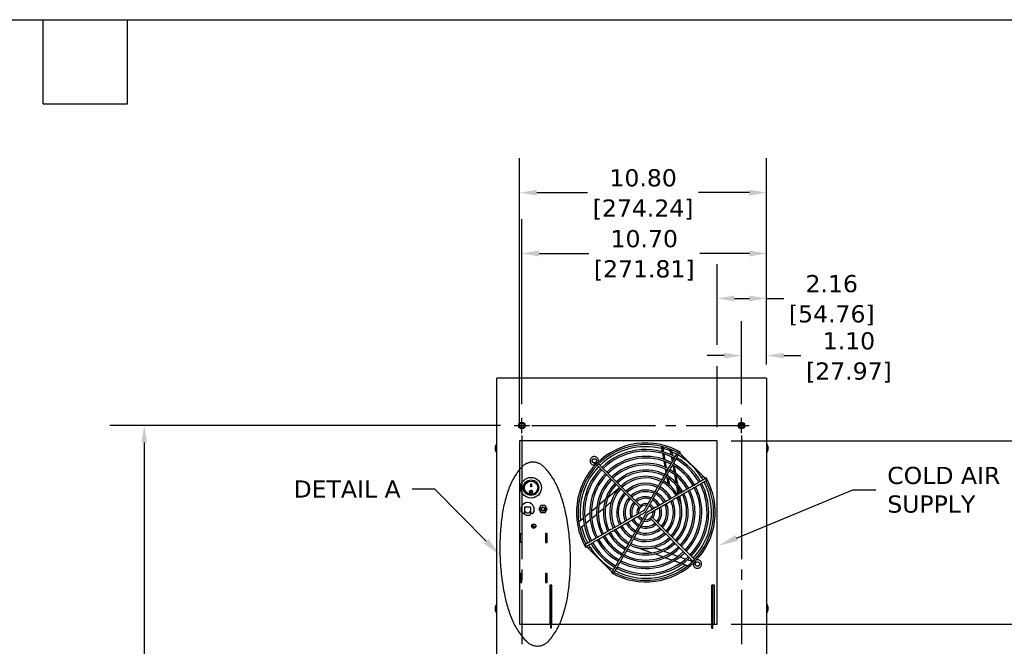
# Model space of a CAD drawing. Header units: inches. Extents: x -1 to 128, y 3 to 101.
# Tile 16 of 17: x 60 to 103, y 74 to 101. Entities that reach past the tile are written whole.
import ezdxf
from ezdxf import colors
from ezdxf.entities.mleader import LeaderData, LeaderLine
from ezdxf.math import Vec2, Vec3

# ---------------------------------------------------------------- set-up
doc = ezdxf.new("R2010")
doc.units = ezdxf.units.IN
doc.header["$LTSCALE"] = 12
doc.header["$MEASUREMENT"] = 0
doc.header["$PDSIZE"] = -1
for name, pattern in [('PHANTOM2', [1.25, 0.625, -0.125, 0.125, -0.125, 0.125, -0.125]), ('SLD-Center', [0.75, 0.6, -0.05, 0.05, -0.05]), ('SLD-Solid', [0])]:
    doc.linetypes.add(name, pattern=pattern)
doc.layers.add('CENTER', color=40, linetype='SLD-Center')
doc.layers.add('PHANTOM', color=130, linetype='PHANTOM2')
doc.layers.add('DIMENSIONS', color=140, linetype='SLD-Solid', lineweight=25)
doc.layers.add('TEXT', color=140, linetype='SLD-Solid', lineweight=25)
doc.styles.get("Standard").update_dxf_attribs({"font": 'verdana.ttf'})
doc.dimstyles.get("Standard").update_dxf_attribs({"dimtxt": 0.18, "dimasz": 0.18, "dimexe": 0.18, "dimexo": 0.0625, "dimgap": 0.09, "dimtad": 0, "dimtih": 1, "dimtoh": 1, "dimdec": 4, "dimzin": 0, "dimdsep": 46, "dimtxsty": 'Standard', "dimcen": 0.09, "dimadec": 0, "dimazin": 0, "dimtfac": 1, "dimtdec": 4, "dimtofl": 0, "dimtmove": 0, "dimatfit": 3, "dimfxl": 0, "dimtolj": 1, "dimtzin": 0, "dimarcsym": 0})

# ---------------------------------------------------------------- blocks, each defined once
blk = doc.blocks.new('*D147')
at = {"layer": 'Defpoints', "color": 0}
for p in [(65.73, 83.465), (81.898, 83.465), (81.138, 47.823)]:
    blk.add_point(p, dxfattribs=at)
at = {"layer": 'DIMENSIONS', "color": 0, "lineweight": -2}
for p, q in [((81.298, 83.465), (64.23, 83.465)), ((65.73, 82.715), (65.73, 67.025)), ((65.73, 48.573), (65.73, 64.262)), ((80.538, 47.823), (64.23, 47.823))]:
    blk.add_line(p, q, dxfattribs=at)
at = {"layer": 'DIMENSIONS', "color": 0}
for points in [[(65.605, 82.715), (65.855, 82.715), (65.73, 83.465)], [(65.605, 48.573), (65.855, 48.573), (65.73, 47.823)]]:
    blk.add_solid(points, dxfattribs=at)
at = {"layer": 'DIMENSIONS', "color": 0, "char_height": 0.75, "attachment_point": 5}
for s, insert in [('\\A1;35.64', (65.73, 66.284)), ('\\A1;[905.31]', (65.73, 64.903))]:
    blk.add_mtext(s, dxfattribs=dict(at, insert=insert))
blk = doc.blocks.new('*D157')
at = {"layer": 'Defpoints', "color": 0}
for p in [(90.782, 74.79), (118.215, 74.79), (92.938, 47.823)]:
    blk.add_point(p, dxfattribs=at)
at = {"layer": 'DIMENSIONS', "color": 0, "lineweight": -2}
for p, q in [((91.382, 74.79), (119.715, 74.79)), ((118.215, 74.04), (118.215, 62.687)), ((118.215, 48.573), (118.215, 59.925)), ((93.538, 47.823), (119.715, 47.823))]:
    blk.add_line(p, q, dxfattribs=at)
at = {"layer": 'DIMENSIONS', "color": 0}
for points in [[(118.09, 74.04), (118.34, 74.04), (118.215, 74.79)], [(118.09, 48.573), (118.34, 48.573), (118.215, 47.823)]]:
    blk.add_solid(points, dxfattribs=at)
at = {"layer": 'DIMENSIONS', "color": 0, "char_height": 0.75, "attachment_point": 5}
for s, insert in [('\\A1;26.97', (118.215, 61.947)), ('\\A1;[684.96]', (118.215, 60.565))]:
    blk.add_mtext(s, dxfattribs=dict(at, insert=insert))
blk = doc.blocks.new('*D156')
at = {"layer": 'Defpoints', "color": 0}
for p in [(90.782, 82.79), (122.358, 82.79), (92.938, 47.823)]:
    blk.add_point(p, dxfattribs=at)
at = {"layer": 'DIMENSIONS', "color": 0, "lineweight": -2}
for p, q in [((91.382, 82.79), (123.858, 82.79)), ((122.358, 82.04), (122.358, 66.687)), ((122.358, 48.573), (122.358, 63.925)), ((93.538, 47.823), (123.858, 47.823))]:
    blk.add_line(p, q, dxfattribs=at)
at = {"layer": 'DIMENSIONS', "color": 0}
for points in [[(122.233, 82.04), (122.483, 82.04), (122.358, 82.79)], [(122.233, 48.573), (122.483, 48.573), (122.358, 47.823)]]:
    blk.add_solid(points, dxfattribs=at)
at = {"layer": 'DIMENSIONS', "color": 0, "char_height": 0.75, "attachment_point": 5}
for s, insert in [('\\A1;34.97', (122.358, 65.947)), ('\\A1;[888.16]', (122.358, 64.565))]:
    blk.add_mtext(s, dxfattribs=dict(at, insert=insert))
blk = doc.blocks.new('*D155')
at = {"layer": 'Defpoints', "color": 0}
for p in [(92.938, 86.517), (92.938, 85.534), (91.837, 83.803)]:
    blk.add_point(p, dxfattribs=at)
at = {"layer": 'DIMENSIONS', "color": 0, "lineweight": -2}
for p, q in [((91.837, 84.403), (91.837, 88.017)), ((92.938, 86.134), (92.938, 88.017)), ((91.087, 86.517), (90.337, 86.517)), ((93.688, 86.517), (94.438, 86.517))]:
    blk.add_line(p, q, dxfattribs=at)
at = {"layer": 'DIMENSIONS', "color": 0}
for points in [[(91.087, 86.642), (91.087, 86.392), (91.837, 86.517)], [(93.688, 86.642), (93.688, 86.392), (92.938, 86.517)]]:
    blk.add_solid(points, dxfattribs=at)
at = {"layer": 'DIMENSIONS', "color": 0, "char_height": 0.75, "attachment_point": 5}
for s, insert in [('\\A1;1.10', (96.535, 87.157)), ('\\A1;[27.97]', (96.535, 85.777))]:
    blk.add_mtext(s, dxfattribs=dict(at, insert=insert))
blk = doc.blocks.new('*D154')
at = {"layer": 'Defpoints', "color": 0}
for p in [(92.938, 89.017), (92.938, 85.534), (90.782, 82.79)]:
    blk.add_point(p, dxfattribs=at)
at = {"layer": 'DIMENSIONS', "color": 0, "lineweight": -2}
for p, q in [((90.782, 86.988), (90.782, 90.517)), ((92.938, 86.134), (92.938, 90.517)), ((91.532, 89.017), (92.188, 89.017)), ((92.938, 89.017), (93.688, 89.017)), ((90.782, 83.39), (90.782, 86.052))]:
    blk.add_line(p, q, dxfattribs=at)
at = {"layer": 'DIMENSIONS', "color": 0}
for points in [[(91.532, 89.142), (91.532, 88.892), (90.782, 89.017)], [(92.188, 89.142), (92.188, 88.892), (92.938, 89.017)]]:
    blk.add_solid(points, dxfattribs=at)
at = {"layer": 'DIMENSIONS', "color": 0, "char_height": 0.75, "attachment_point": 5}
for s, insert in [('\\A1;2.16', (95.785, 89.658)), ('\\A1;[54.76]', (95.785, 88.277))]:
    blk.add_mtext(s, dxfattribs=dict(at, insert=insert))
blk = doc.blocks.new('*D153')
at = {"layer": 'Defpoints', "color": 0}
for p in [(82.237, 90.982), (92.938, 85.534), (82.237, 83.803)]:
    blk.add_point(p, dxfattribs=at)
at = {"layer": 'DIMENSIONS', "color": 0, "lineweight": -2}
for p, q in [((82.237, 84.403), (82.237, 92.482)), ((92.938, 86.134), (92.938, 92.482)), ((82.987, 90.982), (85.162, 90.982)), ((92.188, 90.982), (90.013, 90.982))]:
    blk.add_line(p, q, dxfattribs=at)
at = {"layer": 'DIMENSIONS', "color": 0}
for points in [[(82.987, 91.107), (82.987, 90.857), (82.237, 90.982)], [(92.188, 91.107), (92.188, 90.857), (92.938, 90.982)]]:
    blk.add_solid(points, dxfattribs=at)
at = {"layer": 'DIMENSIONS', "color": 0, "char_height": 0.75, "attachment_point": 5}
for s, insert in [('\\A1;10.70', (87.587, 91.622)), ('\\A1;[271.81]', (87.587, 90.242))]:
    blk.add_mtext(s, dxfattribs=dict(at, insert=insert))
blk = doc.blocks.new('*D152')
at = {"layer": 'Defpoints', "color": 0}
for p in [(82.141, 93.639), (92.938, 85.534), (82.141, 82.79)]:
    blk.add_point(p, dxfattribs=at)
at = {"layer": 'DIMENSIONS', "color": 0, "lineweight": -2}
for p, q in [((82.141, 83.39), (82.141, 95.139)), ((92.938, 86.134), (92.938, 95.139)), ((82.891, 93.639), (85.114, 93.639)), ((92.188, 93.639), (89.965, 93.639))]:
    blk.add_line(p, q, dxfattribs=at)
at = {"layer": 'DIMENSIONS', "color": 0}
for points in [[(82.891, 93.764), (82.891, 93.514), (82.141, 93.639)], [(92.188, 93.764), (92.188, 93.514), (92.938, 93.639)]]:
    blk.add_solid(points, dxfattribs=at)
at = {"layer": 'DIMENSIONS', "color": 0, "char_height": 0.75, "attachment_point": 5}
for s, insert in [('\\A1;10.80', (87.539, 94.281)), ('\\A1;[274.24]', (87.539, 92.898))]:
    blk.add_mtext(s, dxfattribs=dict(at, insert=insert))

msp = doc.modelspace()

# ---------------------------------------------------------------- linework, layer by layer
for p, q in [((92.93785, 85.53354), (81.13785, 85.53404)), ((81.13785, 47.82254), (81.13785, 85.53354)), ((92.93785, 85.53354), (92.93785, 47.82254)), ((82.14654, 83.42164), (82.14654, 83.50743)), ((82.14087, 82.78954), (82.14087, 74.78954)), ((90.78187, 82.78954), (82.14087, 82.78954)), ((90.78187, 74.78954), (90.78187, 82.78954)), ((81.06768, 82.52235), (81.06779, 82.52235)), ((88.33296, 82.54937), (88.37349, 82.31953)), ((88.38733, 82.24099), (88.43181, 81.98875)), ((88.39145, 82.53504), (88.43238, 82.30292)), ((88.44638, 82.22351), (88.49143, 81.96801)), ((88.71117, 82.43362), (88.75486, 82.18583)), ((88.7713, 82.40997), (88.81565, 82.15848)), ((89.14749, 82.2916), (89.06955, 82.3366)), ((89.13485, 82.23262), (89.17084, 82.29496)), ((89.14986, 82.25862), (90.25095, 81.15753)), ((85.4102, 81.82485), (85.41805, 81.73519)), ((87.45888, 79.92617), (85.59422, 81.79083)), ((88.44609, 81.90775), (88.49232, 81.64558)), ((88.50593, 81.88579), (88.553, 81.61888)), ((88.76995, 82.10026), (88.80812, 81.88379)), ((88.831, 82.07143), (88.85099, 81.95805)), ((88.8753, 81.82016), (88.88121, 81.78668)), ((89.22862, 82.17986), (89.17987, 82.10184)), ((85.53346, 81.72431), (87.39524, 79.86253)), ((88.50731, 81.56054), (88.53403, 81.40905)), ((88.56832, 81.53198), (88.5769, 81.48331)), ((88.83522, 81.73006), (88.88872, 81.42665)), ((88.8977, 81.69314), (88.95292, 81.37998)), ((88.57179, 81.1949), (88.6209, 80.91635)), ((88.60121, 81.34542), (88.61782, 81.25123)), ((88.63471, 81.15549), (88.68624, 80.8632)), ((88.90671, 81.32466), (88.96806, 80.97672)), ((88.97166, 81.2737), (89.03681, 80.90421)), ((90.09417, 81.18753), (90.1722, 81.23629)), ((90.28729, 81.17851), (90.22494, 81.14251)), ((90.32894, 81.07722), (90.28394, 81.15516)), ((82.59606, 80.5731), (82.59606, 80.57202)), ((82.62656, 80.78339), (82.62656, 80.90858)), ((82.62656, 80.90858), (82.65156, 80.90858)), ((82.65156, 80.78652), (82.62656, 80.78652)), ((82.65156, 80.78339), (82.62656, 80.78339)), ((82.65156, 80.90858), (82.65156, 80.78339)), ((82.68206, 80.57202), (82.68206, 80.5731)), ((86.00366, 80.33236), (86.50486, 80.75291)), ((88.99082, 80.84761), (89.06108, 80.44915)), ((89.06182, 80.76235), (89.11188, 80.47848)), ((85.6059, 79.9986), (85.89331, 80.23977)), ((85.89106, 79.91152), (86.14545, 80.12498)), ((89.12851, 80.38415), (89.1838, 80.07061)), ((82.21532, 79.71971), (82.21532, 79.90227)), ((82.25236, 79.63096), (82.21796, 79.70739)), ((82.35032, 79.87227), (82.35032, 79.64327)), ((82.35032, 79.64327), (82.35032, 79.61327)), ((82.35682, 79.70227), (82.38682, 79.70227)), ((82.35682, 79.59598), (82.35682, 79.70227)), ((82.59832, 79.90227), (82.38032, 79.90227)), ((82.38682, 79.70227), (82.39682, 79.70227)), ((82.39682, 79.70227), (82.39682, 79.69427)), ((82.43682, 79.65427), (82.54182, 79.65427)), ((82.58182, 79.70227), (82.59182, 79.70227)), ((82.58182, 79.69427), (82.58182, 79.70227)), ((82.59182, 79.70227), (82.62182, 79.70227)), ((82.62182, 79.70227), (82.62182, 79.59598)), ((82.62832, 79.64327), (82.62832, 79.87227)), ((82.62832, 79.61327), (82.62832, 79.64327)), ((82.76068, 79.70739), (82.72628, 79.63096)), ((82.76332, 79.90227), (82.76332, 79.71971)), ((83.07372, 79.96613), (82.98539, 79.81313)), ((82.98539, 79.81313), (83.07372, 79.66013)), ((83.25039, 79.96613), (83.07372, 79.96613)), ((83.07372, 79.66013), (83.25039, 79.66013)), ((83.33873, 79.81313), (83.25039, 79.96613)), ((83.25039, 79.66013), (83.33873, 79.81313)), ((84.98538, 79.47792), (85.20687, 79.66377)), ((85.27963, 79.72483), (85.52322, 79.92923)), ((85.57892, 79.64961), (85.81057, 79.84399)), ((87.45888, 79.92617), (87.39524, 79.86253)), ((82.35032, 79.61327), (82.27972, 79.61327)), ((82.69892, 79.61327), (82.62832, 79.61327)), ((84.73582, 79.26852), (84.91767, 79.4211)), ((85.02256, 79.18277), (85.22663, 79.354)), ((85.2926, 79.40936), (85.50815, 79.59023)), ((87.85486, 79.40291), (87.9185, 79.46655)), ((87.85486, 79.40291), (89.71644, 77.54133)), ((89.77946, 77.60559), (87.9185, 79.46655)), ((82.69282, 79.11451), (82.69282, 79.02678)), ((82.72585, 79.02897), (82.69282, 79.02897)), ((82.71454, 79.13591), (82.71454, 79.07597)), ((82.74777, 79.02897), (82.72585, 79.02897)), ((82.82348, 79.02897), (82.74777, 79.02897)), ((82.78654, 78.99817), (82.78654, 79.02897)), ((84.78823, 78.98614), (84.95937, 79.12975)), ((82.17244, 78.35104), (82.17244, 78.75104)), ((82.17244, 78.75104), (82.24244, 78.75104)), ((82.24244, 78.35104), (82.17244, 78.35104)), ((82.24244, 78.75104), (82.24244, 78.35104)), ((83.27244, 78.75104), (83.27244, 78.35104)), ((83.34244, 78.75104), (83.27244, 78.75104)), ((83.27244, 78.71697), (83.34244, 78.71697)), ((83.34244, 78.37897), (83.27244, 78.37897)), ((83.27244, 78.35104), (83.34244, 78.35104)), ((83.34244, 78.35104), (83.34244, 78.75104)), ((85.0298, 78.17391), (84.9848, 78.25186)), ((85.02645, 78.15057), (85.0888, 78.18657)), ((85.06278, 78.17155), (86.16388, 77.07045)), ((85.21957, 78.14154), (85.14154, 78.09279)), ((87.90512, 77.89891), (87.24507, 78.13915)), ((88.32588, 78.01181), (88.01382, 78.12539)), ((88.70877, 77.87245), (88.42461, 77.97587)), ((88.39305, 77.72131), (88.04049, 77.84964)), ((88.79327, 77.57565), (88.49446, 77.6844)), ((89.06, 77.74461), (88.79558, 77.84085)), ((89.15423, 77.44427), (88.88253, 77.54316)), ((89.39125, 77.62405), (89.14092, 77.71516)), ((89.6787, 77.51942), (89.46876, 77.59583)), ((86.08512, 77.14921), (86.13387, 77.22723)), ((86.1789, 77.09647), (86.1429, 77.03412)), ((89.46036, 77.33285), (89.23729, 77.41404)), ((89.72752, 77.42572), (89.81718, 77.41787)), ((82.17244, 77.00104), (82.17244, 76.60104)), ((82.24244, 77.00104), (82.17244, 77.00104)), ((82.24244, 76.95153), (82.19293, 77.00104)), ((82.24244, 76.60104), (82.24244, 77.00104)), ((83.27244, 77.00104), (83.27244, 76.60104)), ((83.34244, 77.00104), (83.27244, 77.00104)), ((83.27244, 76.98329), (83.34244, 76.98562)), ((83.34244, 76.60104), (83.34244, 77.00104)), ((86.24419, 76.99247), (86.16624, 77.03747)), ((82.17244, 76.60104), (82.24244, 76.60104)), ((83.27244, 76.60104), (83.34244, 76.60104)), ((83.55305, 76.49113), (83.45905, 76.49113)), ((83.45905, 76.49113), (83.45905, 74.78954)), ((83.49954, 76.49113), (83.49954, 76.48113)), ((83.53706, 76.48113), (83.49954, 76.48113)), ((83.49954, 76.23113), (83.49954, 76.48113)), ((83.53706, 76.23113), (83.49954, 76.23113)), ((83.49954, 74.70147), (83.49954, 76.23113)), ((83.53706, 76.49113), (83.53706, 76.48113)), ((83.53706, 76.23113), (83.53706, 76.48113)), ((83.53706, 74.70147), (83.53706, 76.23113)), ((83.55305, 74.78954), (83.55305, 76.49113)), ((90.66037, 76.49093), (90.53537, 76.49093)), ((90.53537, 76.49093), (90.53537, 74.78954)), ((90.54537, 76.48048), (90.58289, 76.48048)), ((90.54537, 76.22622), (90.54537, 76.48048)), ((90.54537, 74.70134), (90.54537, 76.22622)), ((90.54537, 76.22622), (90.58289, 76.22622)), ((90.58289, 76.22622), (90.58289, 76.48048)), ((90.61389, 76.48048), (90.58289, 76.48048)), ((90.58289, 74.70134), (90.58289, 76.22622)), ((90.66037, 76.48048), (90.61389, 76.48048)), ((90.66037, 74.78954), (90.66037, 76.49093)), ((83.45905, 76.0061), (83.47687, 75.99582)), ((83.47687, 75.99582), (83.47687, 75.24526)), ((81.06768, 75.52235), (81.06779, 75.52235)), ((83.47687, 75.49511), (83.49954, 75.49511)), ((83.49954, 75.37011), (83.47687, 75.37011)), ((83.47687, 75.24526), (83.45905, 75.23497)), ((82.14087, 74.78954), (83.49954, 74.78954)), ((83.46836, 74.79442), (83.46836, 74.78954)), ((83.49954, 74.79442), (83.46836, 74.79442)), ((83.53706, 74.70147), (83.49954, 74.70147)), ((83.49954, 74.60147), (83.49954, 74.70147)), ((83.53706, 74.60147), (83.49954, 74.60147)), ((83.53706, 74.78954), (90.54537, 74.78954)), ((83.53706, 74.60147), (83.53706, 74.70147)), ((90.54537, 74.60134), (90.54537, 74.70134)), ((90.54537, 74.70134), (90.58289, 74.70134)), ((90.54537, 74.60134), (90.58289, 74.60134)), ((90.58289, 74.78954), (90.78187, 74.78954)), ((90.58289, 74.60134), (90.58289, 74.70134))]:
    msp.add_line(p, q)
for centre, radius in [((82.23687, 83.46454), 0.1385), ((82.23687, 83.46454), 0.1), ((91.83687, 83.46454), 0.1385), ((91.83687, 83.46454), 0.1), ((85.40192, 81.91949), 0.091), ((82.63906, 80.74613), 0.453), ((82.63906, 80.74613), 0.3385), ((82.63906, 80.74613), 0.29), ((82.63903, 80.57158), 0.06729), ((82.63904, 80.57184), 0.04312), ((83.16206, 79.81313), 0.095), ((83.16206, 79.81313), 0.06945), ((82.75744, 79.07065), 0.095), ((82.75744, 79.07065), 0.0781), ((89.91182, 77.40959), 0.091)]:
    msp.add_circle(centre, radius)
for centre, radius, start, end in [((81.36535, 82.46454), 0.30313, 138.634962, 169.008884), ((87.65687, 79.66454), 3.035, 60.076609, 209.923534), ((92.70775, 82.46454), 0.30313, 15.250844, 40.613082), ((81.1439, 82.47964), 0.07958, 173.371063, 183.771496), ((81.11778, 82.42576), 0.05225, 178.872036, 190.760183), ((81.36535, 82.46454), 0.30313, 194.913727, 221.365038), ((87.65687, 79.66454), 2.963, 62.179819, 207.816897), ((87.65687, 79.66454), 2.87402, 76.048099, 134.103241), ((87.65687, 79.66454), 2.75, 62.352494, 134.062755), ((87.65687, 79.66454), 2.678, 62.410327, 134.034007), ((87.65687, 79.66454), 2.8979, 69.29419, 74.200113), ((87.65687, 79.66454), 2.87402, 62.248949, 66.787182), ((87.65687, 79.66454), 2.963, 60.078391, 60.438447), ((87.65687, 79.66454), 2.97402, 58.651302, 60.078389), ((92.70775, 82.46454), 0.30313, 319.386918, 348.695297), ((92.95532, 82.50331), 0.05225, 358.872036, 10.760183), ((92.9292, 82.44944), 0.07958, 353.371063, 3.771496), ((85.40192, 81.91949), 0.1015, 274.70396, 326.563776), ((87.65687, 79.66454), 2.45, 62.641461, 133.944597), ((87.65687, 79.66454), 2.378, 62.721185, 133.915141), ((87.65687, 79.66454), 2.15, 63.009953, 133.796063), ((87.65687, 79.66454), 2.45, 29.468054, 60.529339), ((87.65687, 79.66454), 2.678, 29.51566, 60.483322), ((87.65687, 79.66454), 2.75, 29.528681, 60.473236), ((87.65687, 79.66454), 2.87402, 58, 60.452916), ((87.65687, 79.66454), 2.87402, 32, 58), ((87.65687, 79.66454), 2.87402, 135.89881, 186.787182), ((87.65687, 79.66454), 2.75, 135.93934, 207.649614), ((87.65687, 79.66454), 2.678, 135.9621, 207.584006), ((87.65687, 79.66454), 2.45, 136.051619, 207.365052), ((87.65687, 79.66454), 2.078, 63.112463, 133.760025), ((87.65687, 79.66454), 1.855, 63.486231, 133.610203), ((87.65687, 79.66454), 1.783, 63.628896, 133.548547), ((87.65687, 79.66454), 2.078, 29.373453, 60.627218), ((87.65687, 79.66454), 2.15, 29.39489, 60.601194), ((87.65687, 79.66454), 2.378, 29.454405, 60.544137), ((87.65687, 79.66454), 2.378, 136.085298, 207.278463), ((87.65687, 79.66454), 2.15, 136.202397, 206.98873), ((87.65687, 79.66454), 2.078, 136.24564, 206.886045), ((87.65687, 79.66454), 1.855, 136.39638, 206.514863), ((87.65687, 79.66454), 3.035, 240.076373, 29.923222), ((87.65687, 79.66454), 2.963, 242.178936, 27.817919), ((87.65687, 79.66454), 1.58, 64.087353, 133.36835), ((87.65687, 79.66454), 1.508, 64.294753, 133.280951), ((87.65687, 79.66454), 1.275, 65.071596, 132.976755), ((87.65687, 79.66454), 1.508, 29.141978, 60.866105), ((87.65687, 79.66454), 1.58, 29.175646, 60.819668), ((87.65687, 79.66454), 1.783, 29.27435, 60.724606), ((87.65687, 79.66454), 1.855, 29.298557, 60.696608), ((87.65687, 79.66454), 2.87402, 315.897237, 27.749717), ((87.65687, 79.66454), 2.75, 0, 27.652285), ((87.65687, 79.66454), 2.87402, 29.549185, 32), ((87.65687, 79.66454), 2.97402, 29.919942, 31.348698), ((87.65687, 79.66454), 2.963, 29.563971, 29.919946), ((82.63903, 80.57291), 0.04332, 0.243367, 179.765376), ((87.65687, 79.66454), 1.783, 136.452505, 206.374135), ((87.65687, 79.66454), 1.58, 136.636421, 205.898711), ((87.65687, 79.66454), 1.508, 136.710229, 205.716648), ((87.65687, 79.66454), 1.275, 137.027336, 204.930496), ((87.65687, 79.66454), 1.203, 65.397067, 132.843256), ((87.65687, 79.66454), 0.98, 66.615916, 132.368139), ((87.65687, 79.66454), 0.908, 67.167083, 132.136287), ((87.65687, 79.66454), 0.98, 28.681232, 61.335587), ((87.65687, 79.66454), 1.203, 28.926349, 61.08288), ((87.65687, 79.66454), 1.275, 28.986475, 61.020706), ((87.65687, 79.66454), 1.855, 0, 26.50782), ((87.65687, 79.66454), 2.078, 0, 26.888939), ((87.65687, 79.66454), 2.15, 0, 26.988659), ((87.65687, 79.66454), 2.378, 0, 27.278267), ((87.65687, 79.66454), 2.45, 0, 27.359821), ((87.65687, 79.66454), 2.678, 0, 27.588781), ((82.48932, 79.81313), 0.28813, 18.019889, 161.980111), ((87.65687, 79.66454), 1.203, 137.144192, 204.622208), ((87.65687, 79.66454), 0.98, 137.641295, 203.400789), ((87.65687, 79.66454), 0.908, 137.855401, 202.852478), ((87.65687, 79.66454), 0.69, 138.772383, 200.531027), ((87.65687, 79.66454), 0.618, 139.220435, 199.429367), ((87.65687, 79.66454), 0.69, 69.446829, 131.246812), ((87.65687, 79.66454), 0.618, 70.51455, 130.789846), ((87.65687, 79.66454), 0.618, 27.909673, 62.125395), ((87.65687, 79.66454), 0.69, 28.097704, 61.90085), ((87.65687, 79.66454), 0.908, 28.565641, 61.43509), ((87.65687, 79.66454), 1.203, 0, 24.604177), ((87.65687, 79.66454), 1.275, 0, 24.915844), ((87.65687, 79.66454), 1.508, 0, 25.699872), ((87.65687, 79.66454), 1.58, 0, 25.956283), ((87.65687, 79.66454), 1.783, 0, 26.378013), ((81.7067, 76.68811), 3.25415, 80.472629, 81.007813), ((82.24532, 79.71971), 0.03, 180, 204.227745), ((82.27972, 79.64327), 0.03, 204.227745, 270), ((82.38032, 79.87227), 0.03, 90, 180), ((82.43682, 79.69427), 0.04, 180, 270), ((82.54182, 79.69427), 0.04, 270, 0), ((82.59832, 79.87227), 0.03, 0, 90), ((82.69892, 79.64327), 0.03, 270, 335.772255), ((83.18377, 77.2289), 2.70623, 98.938007, 99.581551), ((82.73332, 79.71971), 0.03, 335.772255, 0), ((87.65687, 79.66454), 0.39, 141.628082, 192.967662), ((87.65687, 79.66454), 0.318, 81.089178, 188.968759), ((87.65687, 79.66454), 0.39, 76.981397, 128.321548), ((87.65687, 79.66454), 0.318, 260.888565, 0), ((87.65687, 79.66454), 0.03607, 104.706084, 165.293931), ((87.65688, 79.66453), 0.03607, 284.704321, 345.296303), ((87.65687, 79.66454), 0.318, 25.819489, 64.154782), ((87.65687, 79.66454), 0.39, 26.605033, 63.317448), ((87.65687, 79.66454), 0.39, 321.737948, 0), ((87.65687, 79.66454), 0.318, 0, 9.100554), ((87.65687, 79.66454), 0.39, 0, 13.208002), ((87.65687, 79.66454), 0.618, 319.195428, 0), ((87.65687, 79.66454), 0.69, 318.740242, 0), ((87.65687, 79.66454), 0.618, 0, 19.399888), ((87.65687, 79.66454), 0.69, 0, 20.58647), ((87.65687, 79.66454), 0.908, 317.839788, 0), ((87.65687, 79.66454), 0.98, 317.650769, 0), ((87.65687, 79.66454), 0.908, 0, 22.874018), ((87.65687, 79.66454), 1.203, 317.149117, 0), ((87.65687, 79.66454), 0.98, 0, 23.367831), ((87.65687, 79.66454), 1.275, 317.0318, 0), ((87.65687, 79.66454), 1.508, 316.71218, 0), ((87.65687, 79.66454), 1.58, 316.640467, 0), ((87.65687, 79.66454), 1.783, 316.453039, 0), ((87.65687, 79.66454), 1.855, 316.391009, 0), ((87.65687, 79.66454), 2.078, 316.239903, 0), ((87.65687, 79.66454), 2.15, 316.199357, 0), ((87.65687, 79.66454), 2.378, 316.085756, 0), ((87.65687, 79.66454), 2.45, 316.056244, 0), ((87.65687, 79.66454), 2.678, 315.965192, 0), ((87.65687, 79.66454), 2.75, 315.94085, 0), ((82.48932, 79.81313), 0.25, 233.079267, 237.994545), ((82.48932, 79.77927), 0.20439, 227.150553, 229.588538), ((82.48932, 79.81313), 0.24, 234.608048, 236.489944), ((82.38682, 79.59598), 0.03, 180, 240.784536), ((82.48932, 79.77927), 0.24, 240.784536, 299.215464), ((82.59182, 79.59598), 0.03, 299.215464, 0), ((82.48932, 79.81313), 0.24, 303.288585, 305.391952), ((82.48932, 79.77927), 0.20439, 310.411462, 312.849447), ((82.48932, 79.81313), 0.25, 302.005455, 306.920733), ((87.65687, 79.66454), 0.908, 208.556838, 241.42245), ((87.65687, 79.66454), 0.69, 208.125525, 241.888), ((87.65687, 79.66454), 0.618, 207.880704, 242.102568), ((87.65687, 79.66454), 0.39, 206.653619, 243.395268), ((87.65687, 79.66454), 0.318, 205.932114, 244.12264), ((87.65687, 79.66454), 0.39, 256.804029, 308.26268), ((87.65687, 79.66454), 2.87402, 192.563575, 207.751725), ((87.65687, 79.66454), 1.783, 209.275005, 240.724554), ((87.65687, 79.66454), 1.58, 209.182307, 240.824548), ((87.65687, 79.66454), 1.508, 209.140382, 240.857424), ((87.65687, 79.66454), 1.275, 208.983477, 241.024261), ((87.65687, 79.66454), 1.203, 208.916687, 241.075651), ((87.65687, 79.66454), 0.98, 208.672883, 241.333121), ((87.65687, 79.66454), 1.203, 245.384272, 312.85566), ((87.65687, 79.66454), 0.98, 246.632868, 312.3626), ((87.65687, 79.66454), 0.908, 247.169546, 312.145824), ((87.65687, 79.66454), 0.69, 249.427249, 311.244244), ((87.65687, 79.66454), 0.618, 250.576467, 310.823077), ((87.65687, 79.66454), 2.678, 209.514293, 240.486464), ((87.65687, 79.66454), 2.45, 209.471462, 240.531139), ((87.65687, 79.66454), 2.378, 209.455304, 240.543738), ((87.65687, 79.66454), 2.15, 209.39743, 240.600958), ((87.65687, 79.66454), 2.078, 209.378177, 240.621769), ((87.65687, 79.66454), 1.855, 209.298217, 240.70222), ((87.65687, 79.66454), 1.783, 243.631154, 313.550187), ((87.65687, 79.66454), 1.58, 244.093211, 313.367471), ((87.65687, 79.66454), 1.508, 244.299744, 313.288478), ((87.65687, 79.66454), 1.275, 245.078227, 312.978658), ((87.65687, 79.66454), 2.97402, 209.919933, 211.348698), ((87.65687, 79.66454), 2.963, 209.559745, 209.922259), ((87.65687, 79.66454), 2.87402, 209.547473, 212), ((87.65687, 79.66454), 2.87402, 212, 238), ((87.65687, 79.66454), 2.75, 209.526663, 240.470134), ((87.65687, 79.66454), 2.378, 242.720664, 313.915546), ((87.65687, 79.66454), 2.15, 243.007081, 313.795716), ((87.65687, 79.66454), 2.078, 243.111695, 313.755117), ((87.65687, 79.66454), 1.855, 243.491861, 313.608386), ((87.65687, 79.66454), 2.75, 242.351308, 314.062712), ((87.65687, 79.66454), 2.678, 242.415359, 314.037857), ((87.65687, 79.66454), 2.45, 242.638008, 313.94581), ((87.65687, 79.66454), 2.87402, 312.563575, 314.101827), ((89.91182, 77.40959), 0.1015, 123.882358, 174.999826), ((87.65687, 79.66454), 2.97402, 238.651302, 240.078798), ((87.65687, 79.66454), 2.87402, 238, 240.452907), ((87.65687, 79.66454), 2.963, 240.079668, 240.435571), ((87.65687, 79.66454), 2.87402, 242.248939, 306.787182), ((81.1439, 75.47964), 0.07958, 173.371063, 183.771496), ((81.11778, 75.42576), 0.05225, 178.872036, 190.760183), ((81.36535, 75.46454), 0.30313, 138.634962, 169.008884), ((81.36535, 75.46454), 0.30313, 194.913727, 221.365038), ((92.70775, 75.46454), 0.30313, 15.250844, 40.613082), ((92.70775, 75.46454), 0.30313, 319.386918, 348.695297), ((92.95532, 75.50331), 0.05225, 358.872036, 10.760183), ((92.9292, 75.44944), 0.07958, 353.371063, 3.771496)]:
    msp.add_arc(centre, radius, start, end)
for centre, major_axis, ratio, start_param, end_param in [((91.83637, 83.52752), (-0.0545, 0), 0.98480775, 0, 3.62288248), ((91.83637, 83.52752), (-0.0545, 0), 0.98480775, 5.81814882, 6.28318531), ((91.83637, 83.52101), (-0.0545, 0), 0.98480775, 5.59828041, 6.22245318), ((91.83637, 83.52101), (-0.0545, 0), 0.98480775, 3.20232478, 3.84475222), ((81.36233, 82.50049), (-0.29792, -0.0251), 0.69239833, 0.0047632, 0.11276823), ((81.36113, 82.45242), (-0.2823, 0.09846), 0.96647436, 0.11246242, 0.22046745), ((81.36416, 82.41647), (-0.29888, 0.00745), 0.27407603, 6.14007647, 6.24808151), ((81.36113, 82.45242), (-0.2823, 0.09846), 0.96647436, 0.47217606, 0.58018109), ((81.36655, 82.51261), (-0.29888, 0.00745), 0.27407603, 6.14007647, 6.24808151), ((92.71197, 82.47666), (0.2823, -0.09846), 0.96647436, 0.47217606, 0.58018109), ((92.70655, 82.41647), (0.29888, -0.00745), 0.27407603, 6.14007647, 6.24808151), ((92.71197, 82.47666), (0.2823, -0.09846), 0.96647436, 0.11246242, 0.22046745), ((92.70894, 82.51261), (0.29888, -0.00745), 0.27407603, 6.14007647, 6.24808151), ((92.71077, 82.42859), (0.29792, 0.0251), 0.69239833, 0.0047632, 0.11276823), ((82.72585, 79.07597), (0, -0.047), 0.70710678, 4.82340349, 6.28318531), ((82.74777, 79.07597), (0, -0.047), 0.70710678, 4.71238898, 6.28318531), ((81.36233, 75.50049), (-0.29792, -0.0251), 0.69239833, 0.0047632, 0.11276823), ((81.36113, 75.45242), (-0.2823, 0.09846), 0.96647436, 0.11246242, 0.22046745), ((81.36416, 75.41647), (-0.29888, 0.00745), 0.27407603, 6.14007647, 6.24808151), ((81.36113, 75.45242), (-0.2823, 0.09846), 0.96647436, 0.47217606, 0.58018109), ((81.36655, 75.51261), (-0.29888, 0.00745), 0.27407603, 6.14007647, 6.24808151), ((92.71197, 75.47666), (0.2823, -0.09846), 0.96647436, 0.47217606, 0.58018109), ((92.70655, 75.41647), (0.29888, -0.00745), 0.27407603, 6.14007647, 6.24808151), ((92.71197, 75.47666), (0.2823, -0.09846), 0.96647436, 0.11246242, 0.22046745), ((92.70894, 75.51261), (0.29888, -0.00745), 0.27407603, 6.14007647, 6.24808151), ((92.71077, 75.42859), (0.29792, 0.0251), 0.69239833, 0.0047632, 0.11276823)]:
    msp.add_ellipse(centre, major_axis=major_axis, ratio=ratio, start_param=start_param, end_param=end_param)
for points, knots in [([(81.06826, 82.45233), (81.06835, 82.45192), (81.06855, 82.45109), (81.06881, 82.44958), (81.06906, 82.44766), (81.06929, 82.44533), (81.06941, 82.4427), (81.0694, 82.44023), (81.06925, 82.43812), (81.069, 82.43643), (81.06875, 82.43583), (81.06862, 82.43553)], [0, 0, 0, 0, 0.08293859, 0.16580516, 0.25082827, 0.37694684, 0.49994817, 0.62294666, 0.74929999, 0.87586719, 1, 1, 1, 1]), ([(81.07102, 82.53167), (81.0711, 82.5318), (81.07127, 82.53206), (81.07145, 82.53207), (81.0716, 82.53174), (81.07166, 82.5309), (81.07157, 82.52933), (81.07133, 82.52725), (81.07095, 82.5248), (81.07048, 82.52218), (81.07012, 82.52048), (81.06993, 82.51963)], [0, 0, 0, 0, 0.08294164, 0.1658086, 0.2508294, 0.37694499, 0.49994915, 0.62294997, 0.74930265, 0.87586715, 1, 1, 1, 1]), ([(89.06955, 82.3366), (89.02684, 82.26263), (88.9611, 82.14877), (88.86243, 81.97786), (88.78521, 81.84412), (88.72179, 81.73427), (88.66577, 81.63724), (88.61047, 81.54146), (88.46909, 81.29657), (88.25307, 80.92257), (87.96616, 80.42497), (87.75749, 80.06528), (87.63712, 79.85475), (87.59981, 79.79158), (87.58468, 79.76274), (87.55911, 79.73588), (87.51851, 79.71558), (87.47093, 79.68697), (87.39547, 79.64383), (87.2597, 79.56514), (87.07444, 79.45835), (86.86951, 79.33998), (86.70491, 79.24496), (86.57099, 79.16764), (86.45564, 79.10105), (86.32521, 79.02574), (86.16854, 78.93529), (85.98447, 78.82902), (85.77295, 78.70689), (85.53604, 78.57011), (85.26511, 78.41369), (85.09249, 78.31403), (84.9848, 78.25186)], [0, 0, 0, 0, 0.03896456, 0.07137133, 0.09722031, 0.11679461, 0.13495241, 0.15344897, 0.1722843, 0.27683682, 0.37015938, 0.46046838, 0.485527, 0.49178859, 0.49731128, 0.50179358, 0.51012483, 0.51983788, 0.52972318, 0.55370578, 0.59859781, 0.63700373, 0.67245291, 0.69396177, 0.71459419, 0.73927888, 0.76953251, 0.80535506, 0.84595858, 0.8919339, 0.94328104, 1, 1, 1, 1]), ([(87.64472, 79.70191), (87.65379, 79.71189), (87.67482, 79.73484), (87.69938, 79.78539), (87.73219, 79.83968), (87.7646, 79.89651), (87.83236, 80.01354), (87.92881, 80.18084), (88.05105, 80.39249), (88.14912, 80.56237), (88.22804, 80.69907), (88.29462, 80.81438), (88.36975, 80.94452), (88.46005, 81.10092), (88.5665, 81.28529), (88.68912, 81.49768), (88.82673, 81.73602), (88.98431, 82.00897), (89.08478, 82.18298), (89.14749, 82.2916)], [0, 0, 0, 0, 0.01228092, 0.03318122, 0.05453016, 0.07632774, 0.09857397, 0.19007063, 0.269731, 0.34342981, 0.38656962, 0.42785736, 0.47681334, 0.53711146, 0.6087517, 0.69015277, 0.78249451, 0.88577692, 1, 1, 1, 1]), ([(88.40138, 82.47875), (88.40147, 82.47835), (88.40167, 82.47755), (88.4023, 82.47629), (88.40318, 82.47498), (88.40434, 82.47361), (88.40643, 82.47154), (88.40997, 82.46871), (88.41559, 82.46518), (88.42218, 82.46174), (88.42958, 82.45848), (88.43753, 82.45546), (88.44313, 82.45378), (88.4459, 82.45295)], [0, 0, 0, 0, 0.0493113, 0.09868857, 0.14845341, 0.19891941, 0.25038674, 0.37453393, 0.50057877, 0.62567974, 0.75046076, 0.87649119, 1, 1, 1, 1]), ([(88.68148, 82.37526), (88.68279, 82.37477), (88.68537, 82.37382), (88.68922, 82.37253), (88.69298, 82.37139), (88.69794, 82.37004), (88.70394, 82.36873), (88.71047, 82.36792), (88.71586, 82.36802), (88.71961, 82.3691), (88.72178, 82.37102), (88.72173, 82.37287), (88.72171, 82.37381)], [0, 0, 0, 0, 0.06438111, 0.12716103, 0.18882516, 0.24988506, 0.37475576, 0.49918124, 0.62427982, 0.74894183, 0.87225905, 1, 1, 1, 1]), ([(93.00208, 82.39741), (93.002, 82.39728), (93.00183, 82.39702), (93.00165, 82.39701), (93.0015, 82.39733), (93.00144, 82.39817), (93.00153, 82.39974), (93.00177, 82.40182), (93.00215, 82.40427), (93.00262, 82.4069), (93.00298, 82.4086), (93.00316, 82.40945)], [0, 0, 0, 0, 0.08294164, 0.1658086, 0.2508294, 0.37694499, 0.49994915, 0.62294997, 0.74930265, 0.87586715, 1, 1, 1, 1]), ([(93.00484, 82.47674), (93.00475, 82.47716), (93.00455, 82.47799), (93.00429, 82.4795), (93.00404, 82.48141), (93.00381, 82.48375), (93.00369, 82.48638), (93.0037, 82.48885), (93.00385, 82.49095), (93.0041, 82.49265), (93.00435, 82.49325), (93.00448, 82.49355)], [0, 0, 0, 0, 0.08293859, 0.16580516, 0.25082827, 0.37694684, 0.49994817, 0.62294666, 0.74929999, 0.87586719, 1, 1, 1, 1]), ([(85.5808, 81.87187), (85.58276, 81.8792), (85.58683, 81.90051), (85.58793, 81.9417), (85.57498, 81.99266), (85.54549, 82.04036), (85.50474, 82.07633), (85.45631, 82.09894), (85.40367, 82.107), (85.35089, 82.09993), (85.30224, 82.07831), (85.26207, 82.04428), (85.23378, 82.00181), (85.21816, 81.95475), (85.21559, 81.91142), (85.22198, 81.87186), (85.23547, 81.83509), (85.26072, 81.79664), (85.29991, 81.76186), (85.35526, 81.73626), (85.39417, 81.73522), (85.41805, 81.73519)], [0.074509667, 0.074509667, 0.074509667, 0.074509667, 0.09703568, 0.139006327, 0.196091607, 0.2508087, 0.303475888, 0.355609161, 0.40772527, 0.459828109, 0.511929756, 0.564017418, 0.614391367, 0.661865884, 0.709947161, 0.741987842, 0.780566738, 0.825673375, 0.877292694, 0.935407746, 1, 1, 1, 1]), ([(85.4102, 81.82485), (85.39737, 81.82492), (85.37674, 81.82558), (85.34821, 81.83944), (85.329, 81.85707), (85.31423, 81.87962), (85.30569, 81.90793), (85.30751, 81.94151), (85.32081, 81.97269), (85.34429, 81.99752), (85.37497, 82.01268), (85.40899, 82.01624), (85.44206, 82.00778), (85.46996, 81.98855), (85.48884, 81.96201), (85.49709, 81.93368), (85.49758, 81.90504), (85.48684, 81.8773), (85.479, 81.84474), (85.48062, 81.81338), (85.48595, 81.79366), (85.48867, 81.7863)], [0, 0, 0, 0, 0.054074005, 0.101136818, 0.141161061, 0.174122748, 0.224924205, 0.275351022, 0.326969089, 0.378724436, 0.430479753, 0.482234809, 0.533962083, 0.585374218, 0.636135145, 0.681663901, 0.720371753, 0.766367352, 0.818213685, 0.874438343, 0.910622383, 0.910622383, 0.910622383, 0.910622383]), ([(86.24419, 76.99247), (86.30027, 77.08961), (86.38971, 77.24453), (86.52935, 77.48639), (86.6499, 77.69519), (86.75524, 77.87764), (86.84419, 78.0317), (86.92071, 78.16424), (86.99051, 78.28515), (87.0597, 78.40498), (87.16141, 78.58114), (87.29708, 78.81615), (87.46789, 79.11191), (87.59085, 79.32513), (87.66429, 79.4521), (87.68605, 79.49012), (87.70772, 79.52647), (87.72478, 79.55973), (87.75087, 79.59115), (87.79321, 79.61236), (87.91787, 79.68675), (88.13306, 79.80873), (88.43385, 79.98329), (88.74563, 80.16304), (89.01601, 80.31921), (89.24124, 80.44924), (89.41605, 80.55016), (89.56013, 80.63335), (89.6849, 80.70539), (89.80542, 80.77497), (89.95379, 80.86063), (90.13485, 80.96516), (90.25326, 81.03353), (90.32894, 81.07722)], [0, 0, 0, 0, 0.05116377, 0.09700425, 0.13752144, 0.17271534, 0.20258595, 0.22680967, 0.24949766, 0.27264054, 0.29623831, 0.35155955, 0.40879541, 0.46761128, 0.47505701, 0.48239188, 0.48959368, 0.49628875, 0.50112847, 0.50977965, 0.51963416, 0.5742382, 0.63363293, 0.69423037, 0.75478397, 0.79030874, 0.82471882, 0.85606691, 0.87377904, 0.89702841, 0.92581503, 0.96013889, 1, 1, 1, 1]), ([(90.28394, 81.15516), (90.18597, 81.0986), (90.02982, 81.00845), (89.78618, 80.86778), (89.57613, 80.74651), (89.39292, 80.64074), (89.2385, 80.55158), (89.10553, 80.47481), (88.98402, 80.40466), (88.86346, 80.33505), (88.68686, 80.23309), (88.45247, 80.09778), (88.15939, 79.92851), (87.94914, 79.80728), (87.82474, 79.7353), (87.78757, 79.71405), (87.75146, 79.69242), (87.71698, 79.67512), (87.70044, 79.6606), (87.69269, 79.65386)], [0, 0, 0, 0, 0.10300262, 0.19518748, 0.27655459, 0.34710394, 0.40683553, 0.45521567, 0.50088593, 0.54736715, 0.59465933, 0.70514353, 0.81844901, 0.93368307, 0.94818131, 0.96245909, 0.97648759, 0.99065032, 1, 1, 1, 1]), ([(82.70606, 80.5731), (82.70606, 80.55533), (82.69894, 80.53766), (82.67443, 80.5122), (82.65699, 80.50452), (82.6217, 80.50437), (82.60422, 80.51185), (82.57937, 80.53728), (82.57219, 80.55495), (82.57206, 80.57276), (82.57206, 80.57292), (82.57206, 80.57308)], [0, 0, 0, 0, 0.125, 0.125, 0.25, 0.25, 0.375, 0.375, 0.5, 0.5, 0.501116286, 0.501116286, 0.501116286, 0.501116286]), ([(85.0298, 78.17391), (85.09577, 78.212), (85.19851, 78.27132), (85.35481, 78.36156), (85.4812, 78.43453), (85.58472, 78.49429), (85.67365, 78.54564), (85.75743, 78.59401), (85.84237, 78.64305), (86.08157, 78.78115), (86.40091, 78.96547), (86.79808, 79.19494), (87.115, 79.37741), (87.36386, 79.52253), (87.51955, 79.61032), (87.58287, 79.64885), (87.61049, 79.66114), (87.62015, 79.67292), (87.62128, 79.67429)], [0, 0, 0, 0, 0.06936931, 0.12852964, 0.177481, 0.21622338, 0.24814692, 0.28037155, 0.31312356, 0.3464021, 0.55705657, 0.68244613, 0.80597724, 0.92312527, 0.97177621, 0.98392685, 0.99837826, 1, 1, 1, 1]), ([(84.73582, 79.26852), (84.73531, 79.26805), (84.73427, 79.26708), (84.73277, 79.26513), (84.73131, 79.26275), (84.7299, 79.25989), (84.72856, 79.25654), (84.72769, 79.25389), (84.72725, 79.2524), (84.72721, 79.25226)], [0, 0, 0, 0, 0.037707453, 0.076968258, 0.117823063, 0.160307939, 0.204454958, 0.250292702, 0.255007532, 0.255007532, 0.255007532, 0.255007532]), ([(87.66735, 79.62902), (87.65506, 79.6116), (87.63434, 79.5823), (87.57351, 79.47221), (87.47525, 79.30588), (87.33916, 79.06867), (87.19649, 78.82201), (87.05052, 78.56906), (86.9174, 78.33851), (86.79829, 78.13221), (86.69633, 77.9556), (86.61249, 77.81039), (86.54016, 77.68511), (86.47048, 77.56442), (86.38442, 77.41536), (86.27918, 77.23309), (86.2103, 77.11378), (86.16624, 77.03747)], [0, 0, 0, 0, 0.01941278, 0.03867962, 0.12388851, 0.21461001, 0.31194699, 0.4095049, 0.50707658, 0.57862915, 0.64811316, 0.71134332, 0.74656926, 0.79304789, 0.85077923, 0.91976327, 1, 1, 1, 1]), ([(89.6842, 77.50795), (89.68435, 77.509), (89.68451, 77.51149), (89.68387, 77.51484), (89.68203, 77.51779), (89.67983, 77.51887), (89.6787, 77.51942)], [0.696889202, 0.696889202, 0.696889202, 0.696889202, 0.74904261, 0.829462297, 0.912981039, 1, 1, 1, 1]), ([(89.72752, 77.42572), (89.72729, 77.40522), (89.72762, 77.37204), (89.74582, 77.32349), (89.77121, 77.287), (89.80646, 77.25484), (89.85125, 77.23186), (89.9049, 77.22234), (89.95694, 77.22762), (90.00619, 77.24753), (90.04813, 77.28078), (90.07898, 77.32457), (90.0962, 77.37529), (90.09837, 77.4288), (90.08538, 77.48059), (90.05852, 77.52631), (90.01741, 77.5652), (89.96713, 77.58921), (89.91287, 77.59659), (89.87922, 77.59312), (89.8627, 77.58819)], [0, 0, 0, 0, 0.055462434, 0.105167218, 0.149101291, 0.187254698, 0.246103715, 0.296213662, 0.347484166, 0.399765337, 0.452186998, 0.504608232, 0.557029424, 0.609450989, 0.661841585, 0.713783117, 0.765144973, 0.828251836, 0.875855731, 0.926966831, 0.926966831, 0.926966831, 0.926966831]), ([(89.77938, 77.4961), (89.7822, 77.49508), (89.79435, 77.49113), (89.8152, 77.48749), (89.85483, 77.48781), (89.89166, 77.50685), (89.9345, 77.50362), (89.96464, 77.49091), (89.98946, 77.46774), (90.00482, 77.4372), (90.00862, 77.40313), (90.00032, 77.36985), (89.98113, 77.34179), (89.95438, 77.32269), (89.92239, 77.31323), (89.89124, 77.31514), (89.86263, 77.32668), (89.8383, 77.34633), (89.82322, 77.37158), (89.81675, 77.39719), (89.81694, 77.41006), (89.81718, 77.41787)], [0.090478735, 0.090478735, 0.090478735, 0.090478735, 0.104192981, 0.148862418, 0.188583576, 0.285649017, 0.332325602, 0.383042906, 0.434501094, 0.486310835, 0.538163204, 0.590037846, 0.641912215, 0.692379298, 0.739278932, 0.794018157, 0.833327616, 0.88072347, 0.936169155, 0.967067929, 1, 1, 1, 1]), ([(89.46036, 77.33285), (89.46102, 77.33264), (89.46237, 77.33222), (89.46481, 77.3319), (89.46761, 77.33183), (89.47079, 77.33204), (89.47387, 77.33248), (89.47591, 77.33288), (89.47671, 77.33305)], [0, 0, 0, 0, 0.037707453, 0.076968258, 0.117823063, 0.160307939, 0.204454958, 0.232002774, 0.232002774, 0.232002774, 0.232002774]), ([(81.06826, 75.45233), (81.06835, 75.45192), (81.06855, 75.45109), (81.06881, 75.44958), (81.06906, 75.44766), (81.06929, 75.44533), (81.06941, 75.4427), (81.0694, 75.44023), (81.06925, 75.43812), (81.069, 75.43643), (81.06875, 75.43583), (81.06862, 75.43553)], [0, 0, 0, 0, 0.08293859, 0.16580516, 0.25082827, 0.37694684, 0.49994817, 0.62294666, 0.74929999, 0.87586719, 1, 1, 1, 1]), ([(81.07102, 75.53167), (81.0711, 75.5318), (81.07127, 75.53206), (81.07145, 75.53207), (81.0716, 75.53174), (81.07166, 75.5309), (81.07157, 75.52933), (81.07133, 75.52725), (81.07095, 75.5248), (81.07048, 75.52218), (81.07012, 75.52048), (81.06993, 75.51963)], [0, 0, 0, 0, 0.08294164, 0.1658086, 0.2508294, 0.37694499, 0.49994915, 0.62294997, 0.74930265, 0.87586715, 1, 1, 1, 1]), ([(93.00208, 75.39741), (93.002, 75.39728), (93.00183, 75.39702), (93.00165, 75.39701), (93.0015, 75.39733), (93.00144, 75.39817), (93.00153, 75.39974), (93.00177, 75.40182), (93.00215, 75.40427), (93.00262, 75.4069), (93.00298, 75.4086), (93.00316, 75.40945)], [0, 0, 0, 0, 0.08294164, 0.1658086, 0.2508294, 0.37694499, 0.49994915, 0.62294997, 0.74930265, 0.87586715, 1, 1, 1, 1]), ([(93.00484, 75.47674), (93.00475, 75.47716), (93.00455, 75.47799), (93.00429, 75.4795), (93.00404, 75.48141), (93.00381, 75.48375), (93.00369, 75.48638), (93.0037, 75.48885), (93.00385, 75.49095), (93.0041, 75.49265), (93.00435, 75.49325), (93.00448, 75.49355)], [0, 0, 0, 0, 0.08293859, 0.16580516, 0.25082827, 0.37694684, 0.49994817, 0.62294666, 0.74929999, 0.87586719, 1, 1, 1, 1])]:
    msp.add_open_spline(points, degree=3, knots=knots)
at = {"layer": 'CENTER', "ltscale": 0.125}
for p, q in [((82.23687, 83.12604), (82.23687, 83.80304)), ((91.83687, 83.12604), (91.83687, 83.80304)), ((81.89837, 83.46454), (82.57537, 83.46454)), ((91.49837, 83.46454), (92.17537, 83.46454))]:
    msp.add_line(p, q, dxfattribs=at)
at = {"layer": 'CENTER'}
msp.add_line((82.23687, 83.65287), (82.23687, 83.65287), dxfattribs=at)
at = {"layer": 'CENTER', "ltscale": 0.75}
for p, q in [((82.67537, 83.46454), (91.79837, 83.46454)), ((82.23687, 83.02604), (82.23687, 73.90304)), ((91.83687, 83.02604), (91.83687, 73.90304))]:
    msp.add_line(p, q, dxfattribs=at)
at = {"layer": 'PHANTOM', "ltscale": 0.25}
msp.add_lwpolyline([(82.69891, 81.86067, 0.20909113), (82.21544, 81.63192, 0.09541647), (81.64613, 80.65214, 0.0521596), (81.36048, 79.44245, 0.03935697), (81.2799, 77.79907, 0.03935697), (81.45783, 76.16337, 0.0521596), (81.81474, 74.97276, 0.09541647), (82.44118, 74.02848, 0.20909113), (82.93736, 73.82882, 0.20909113), (83.42083, 74.05756, 0.09541647), (83.99014, 75.03735, 0.0521596), (84.2758, 76.24703, 0.03935697), (84.35637, 77.89041, 0.03935697), (84.17844, 79.52612, 0.0521596), (83.82153, 80.71672, 0.09541647), (83.1951, 81.66101, 0.20909113)], format="xyb", close=True, dxfattribs=at)
at = {"layer": 'TEXT'}
for p, q in [((-1.23908, 101.19662), (127.54934, 101.19662)), ((61.3153, 97.51695), (61.3153, 101.19662)), ((64.99497, 97.51695), (64.99497, 101.19662)), ((61.3153, 97.51695), (64.99497, 97.51695))]:
    msp.add_line(p, q, dxfattribs=at)

# ---------------------------------------------------------------- dimensions: what is measured, and where the dimension line sits
at = {"layer": 'DIMENSIONS'}
for base, p1, p2, picture, middle in [((82.14087, 93.63907), (92.93785, 85.53354), (82.14087, 82.78954), '*D152', (87.53936, 93.63907)), ((82.23687, 90.98214), (92.93785, 85.53354), (82.23687, 83.80304), '*D153', (87.58736, 90.98214)), ((92.93785, 89.01714), (90.78187, 82.78954), (92.93785, 85.53354), '*D154', (95.78515, 89.01714)), ((92.93785, 86.51712), (91.83687, 83.80304), (92.93785, 85.53354), '*D155', (96.53515, 86.51712))]:
    dim = msp.add_linear_dim(base=base, p1=p1, p2=p2, dimstyle='Standard', override={"dimtxt": 0.75, "dimasz": 0.75, "dimexe": 1.5, "dimexo": 0.6, "dimgap": 0.25, "dimdec": 2, "dimzin": 1, "dimpost": '\\X', "dimtdec": 2, "dimtzin": 1}, dxfattribs=at)
    dim.commit()
    dim.dimension.update_dxf_attribs({"geometry": picture, "text_midpoint": middle})
for base, p1, p2, picture, middle in [((65.72979, 83.46454), (81.13785, 47.82254), (81.89837, 83.46454), '*D147', (65.72979, 65.64354)), ((122.35804, 82.78954), (92.93785, 47.82254), (90.78187, 82.78954), '*D156', (122.35804, 65.30604)), ((118.21507, 74.78954), (92.93785, 47.82254), (90.78187, 74.78954), '*D157', (118.21507, 61.30604))]:
    dim = msp.add_linear_dim(base=base, p1=p1, p2=p2, angle=90, dimstyle='Standard', override={"dimtxt": 0.75, "dimasz": 0.75, "dimexe": 1.5, "dimexo": 0.6, "dimgap": 0.25, "dimdec": 2, "dimzin": 1, "dimpost": '\\X', "dimtdec": 2, "dimtzin": 1}, dxfattribs=at)
    dim.commit()
    dim.dimension.update_dxf_attribs({"geometry": picture, "text_midpoint": middle})

# ---------------------------------------------------------------- leaders
ml = msp.add_multileader_mtext('Standard', dxfattribs=at)
ml.set_content('COLD AIR\\PSUPPLY', color=256)
ml.set_leader_properties(color=256, linetype='ByLayer', lineweight=-1)
ml.build(insert=Vec2(0, 0))
ml.multileader.update_dxf_attribs({"text_left_attachment_type": 2, "dogleg_length": 1, "arrow_head_size": 0.85})
ctx = ml.context
ctx.base_point, ctx.char_height, ctx.arrow_head_size, ctx.landing_gap_size, ctx.plane_origin = Vec3(97.71146, 80.65745), 0.75, 0.85, 0.5, Vec3(84.80012, 80.68935)
ctx.left_attachment = 2
notes = []
notes.append((ctx, [(1, (1, 1, 0), (96.71146, 80.65745), (1, 0), 1, [(0, [(90.84052, 78.22041)], 0, [])])]))
ctx.mtext.insert, ctx.mtext.flow_direction = Vec3(98.21146, 81.65745), 5
ml = msp.add_multileader_mtext('Standard', dxfattribs=at)
ml.set_content('DETAIL A', color=256)
ml.set_leader_properties(color=256, linetype='ByLayer', lineweight=-1)
ml.build(insert=Vec2(0, 0))
ml.multileader.update_dxf_attribs({"text_left_attachment_type": 2, "dogleg_length": 1, "arrow_head_size": 0.85})
ctx = ml.context
ctx.base_point, ctx.char_height, ctx.arrow_head_size, ctx.landing_gap_size, ctx.plane_origin = Vec3(71.68751, 80.68908), 0.75, 0.85, 0.5, Vec3(81.50605, 80.17127)
ctx.left_attachment, ctx.text_align_type = 2, 2
notes.append((ctx, [(0, (1, 1, 0), (78.43785, 80.68908), (-1, 0), 1, [(0, [(81.2799, 77.79907)], 0, [])])]))
ctx.mtext.insert, ctx.mtext.alignment, ctx.mtext.flow_direction = Vec3(76.93785, 81.06408), 3, 5
ml = msp.add_multileader_mtext('Standard', dxfattribs=at)
ml.set_content('EASY HANG\\PTABS', color=256)
ml.set_leader_properties(color=256, linetype='ByLayer', lineweight=-1)
ml.build(insert=Vec2(0, 0))
ml.multileader.update_dxf_attribs({"text_left_attachment_type": 2, "text_right_attachment_type": 2, "dogleg_length": 1, "arrow_head_size": 0.85})
ctx = ml.context
ctx.base_point, ctx.char_height, ctx.arrow_head_size, ctx.landing_gap_size, ctx.plane_origin = Vec3(58.36081, 72.03958), 0.75, 0.85, 0.5, Vec3(56.64674, 74.79338)
ctx.left_attachment, ctx.right_attachment = 2, 2
notes.append((ctx, [(0, (1, 1, 0), (57.36081, 72.03958), (1, 0), 1, [(0, [(56.55164, 74.62978)], 0, [])])]))
ctx.mtext.insert, ctx.mtext.flow_direction = Vec3(58.86081, 73.03958), 5
for ctx, leaders in notes:
    for number, flags, end, landing, length, lines in leaders:
        leader = LeaderData()
        leader.index, (leader.has_last_leader_line, leader.has_dogleg_vector, leader.attachment_direction) = number, flags
        leader.last_leader_point, leader.dogleg_vector, leader.dogleg_length = Vec3(end), Vec3(landing), length
        for number, points, colour, breaks in lines:
            line = LeaderLine()
            line.index, line.vertices, line.color, line.breaks = number, Vec3.list(points), colors.encode_raw_color(colour), breaks
            leader.lines.append(line)
        ctx.leaders.append(leader)

doc.saveas('drawing.dxf')
